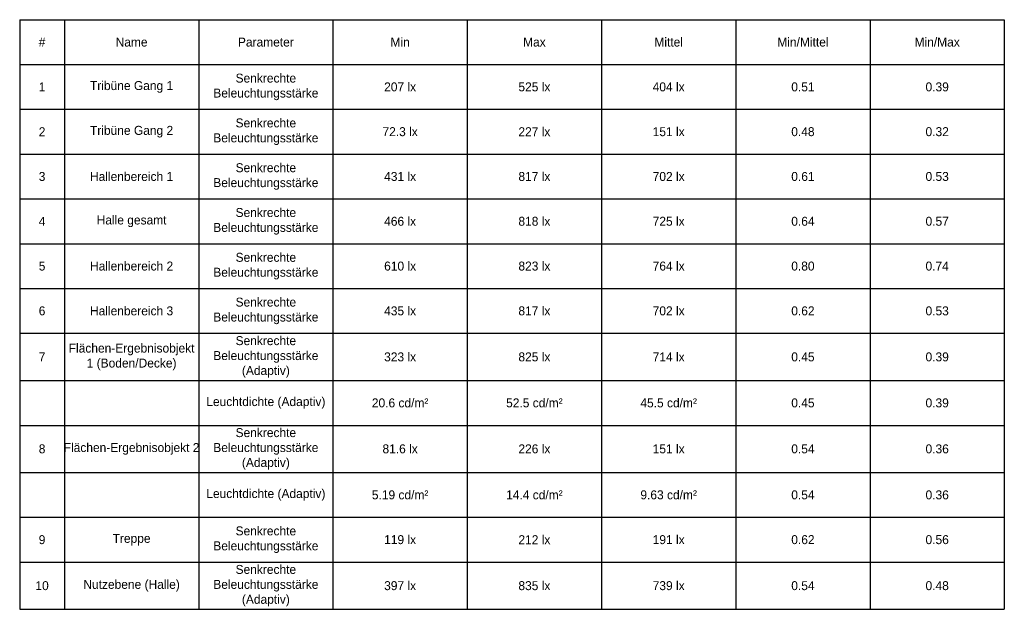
# Model space of a CAD drawing. Header units: inches. Extents: x 0.1 to 82.8, y 0.2 to 48.3.
# Tile 110 of 110: x 60.8 to 82.8, y 35.1 to 48.3. Entities that reach past the tile are written whole.
import ezdxf

# ---------------------------------------------------------------- set-up
doc = ezdxf.new("R2010")
doc.units = ezdxf.units.IN
doc.header["$MEASUREMENT"] = 0
doc.layers.add('DLX_RESKEY', color=7, linetype='Continuous', true_color=0x707070)
doc.styles.add('TableTextStyle', font='txt')

# ---------------------------------------------------------------- blocks, each defined once
blk = doc.blocks.new('*T2')
at = {"layer": 'DLX_RESKEY', "color": 0, "linetype": 'ByBlock', "lineweight": -2}
for p, q in [((0, 0), (22, 0)), ((0, 0), (0, -13.161)), ((1, 0), (1, -13.161)), ((4, 0), (4, -13.161)), ((7, 0), (7, -13.161)), ((10, 0), (10, -13.161)), ((13, 0), (13, -13.161)), ((16, 0), (16, -13.161)), ((19, 0), (19, -13.161)), ((22, 0), (22, -13.161)), ((0, -1), (22, -1)), ((0, -2), (22, -2)), ((0, -3), (22, -3)), ((0, -4), (22, -4)), ((0, -5), (22, -5)), ((0, -6), (22, -6)), ((0, -7), (22, -7)), ((0, -8.054), (22, -8.054)), ((0, -9.054), (22, -9.054)), ((0, -10.107), (22, -10.107)), ((0, -11.107), (22, -11.107)), ((0, -12.107), (22, -12.107)), ((0, -13.161), (22, -13.161))]:
    blk.add_line(p, q, dxfattribs=at)
at = {"layer": 'DLX_RESKEY', "color": 0, "char_height": 0.2, "attachment_point": 5, "style": 'TableTextStyle'}
for s, insert, width in [('#', (0.5, -0.5), 0.88), ('Name', (2.5, -0.5), 2.88), ('Parameter', (5.5, -0.5), 2.88), ('Min', (8.5, -0.5), 2.88), ('Max', (11.5, -0.5), 2.88), ('Mittel', (14.5, -0.5), 2.88), ('Min/Mittel', (17.5, -0.5), 2.88), ('Min/Max', (20.5, -0.5), 2.88), ('Senkrechte Beleuchtungsstärke', (5.5, -1.5), 2.88), ('1', (0.5, -1.5), 0.88), ('Tribüne Gang 1', (2.5, -1.5), 2.88), ('207 lx', (8.5, -1.5), 2.88), ('525 lx', (11.5, -1.5), 2.88), ('404 lx', (14.5, -1.5), 2.88), ('0.51', (17.5, -1.5), 2.88), ('0.39', (20.5, -1.5), 2.88), ('Senkrechte Beleuchtungsstärke', (5.5, -2.5), 2.88), ('2', (0.5, -2.5), 0.88), ('Tribüne Gang 2', (2.5, -2.5), 2.88), ('72.3 lx', (8.5, -2.5), 2.88), ('227 lx', (11.5, -2.5), 2.88), ('151 lx', (14.5, -2.5), 2.88), ('0.48', (17.5, -2.5), 2.88), ('0.32', (20.5, -2.5), 2.88), ('Senkrechte Beleuchtungsstärke', (5.5, -3.5), 2.88), ('3', (0.5, -3.5), 0.88), ('Hallenbereich 1', (2.5, -3.5), 2.88), ('431 lx', (8.5, -3.5), 2.88), ('817 lx', (11.5, -3.5), 2.88), ('702 lx', (14.5, -3.5), 2.88), ('0.61', (17.5, -3.5), 2.88), ('0.53', (20.5, -3.5), 2.88), ('4', (0.5, -4.5), 0.88), ('Halle gesamt', (2.5, -4.5), 2.88), ('Senkrechte Beleuchtungsstärke', (5.5, -4.5), 2.88), ('466 lx', (8.5, -4.5), 2.88), ('818 lx', (11.5, -4.5), 2.88), ('725 lx', (14.5, -4.5), 2.88), ('0.64', (17.5, -4.5), 2.88), ('0.57', (20.5, -4.5), 2.88), ('Senkrechte Beleuchtungsstärke', (5.5, -5.5), 2.88), ('5', (0.5, -5.5), 0.88), ('Hallenbereich 2', (2.5, -5.5), 2.88), ('610 lx', (8.5, -5.5), 2.88), ('823 lx', (11.5, -5.5), 2.88), ('764 lx', (14.5, -5.5), 2.88), ('0.80', (17.5, -5.5), 2.88), ('0.74', (20.5, -5.5), 2.88), ('6', (0.5, -6.5), 0.88), ('Hallenbereich 3', (2.5, -6.5), 2.88), ('Senkrechte Beleuchtungsstärke', (5.5, -6.5), 2.88), ('435 lx', (8.5, -6.5), 2.88), ('817 lx', (11.5, -6.5), 2.88), ('702 lx', (14.5, -6.5), 2.88), ('0.62', (17.5, -6.5), 2.88), ('0.53', (20.5, -6.5), 2.88), ('Flächen-Ergebnisobjekt 1 (Boden/Decke)', (2.5, -7.527), 2.88), ('Senkrechte Beleuchtungsstärke (Adaptiv)', (5.5, -7.527), 2.88), ('7', (0.5, -7.527), 0.88), ('323 lx', (8.5, -7.527), 2.88), ('825 lx', (11.5, -7.527), 2.88), ('714 lx', (14.5, -7.527), 2.88), ('0.45', (17.5, -7.527), 2.88), ('0.39', (20.5, -7.527), 2.88), ('Leuchtdichte (Adaptiv)', (5.5, -8.554), 2.88), ('20.6 cd/m²', (8.5, -8.554), 2.88), ('52.5 cd/m²', (11.5, -8.554), 2.88), ('45.5 cd/m²', (14.5, -8.554), 2.88), ('0.45', (17.5, -8.554), 2.88), ('0.39', (20.5, -8.554), 2.88), ('Senkrechte Beleuchtungsstärke (Adaptiv)', (5.5, -9.58), 2.88), ('8', (0.5, -9.58), 0.88), ('Flächen-Ergebnisobjekt 2', (2.5, -9.58), 2.88), ('81.6 lx', (8.5, -9.58), 2.88), ('226 lx', (11.5, -9.58), 2.88), ('151 lx', (14.5, -9.58), 2.88), ('0.54', (17.5, -9.58), 2.88), ('0.36', (20.5, -9.58), 2.88), ('Leuchtdichte (Adaptiv)', (5.5, -10.607), 2.88), ('5.19 cd/m²', (8.5, -10.607), 2.88), ('14.4 cd/m²', (11.5, -10.607), 2.88), ('9.63 cd/m²', (14.5, -10.607), 2.88), ('0.54', (17.5, -10.607), 2.88), ('0.36', (20.5, -10.607), 2.88), ('Senkrechte Beleuchtungsstärke', (5.5, -11.607), 2.88), ('9', (0.5, -11.607), 0.88), ('Treppe', (2.5, -11.607), 2.88), ('119 lx', (8.5, -11.607), 2.88), ('212 lx', (11.5, -11.607), 2.88), ('191 lx', (14.5, -11.607), 2.88), ('0.62', (17.5, -11.607), 2.88), ('0.56', (20.5, -11.607), 2.88), ('Senkrechte Beleuchtungsstärke (Adaptiv)', (5.5, -12.634), 2.88), ('10', (0.5, -12.634), 0.88), ('Nutzebene (Halle)', (2.5, -12.634), 2.88), ('397 lx', (8.5, -12.634), 2.88), ('835 lx', (11.5, -12.634), 2.88), ('739 lx', (14.5, -12.634), 2.88), ('0.54', (17.5, -12.634), 2.88), ('0.48', (20.5, -12.634), 2.88)]:
    blk.add_mtext(s, dxfattribs=dict(at, insert=insert, width=width))

msp = doc.modelspace()

# ---------------------------------------------------------------- block references
msp.add_blockref('*T2', (60.752, 48.302))

doc.saveas('drawing.dxf')
